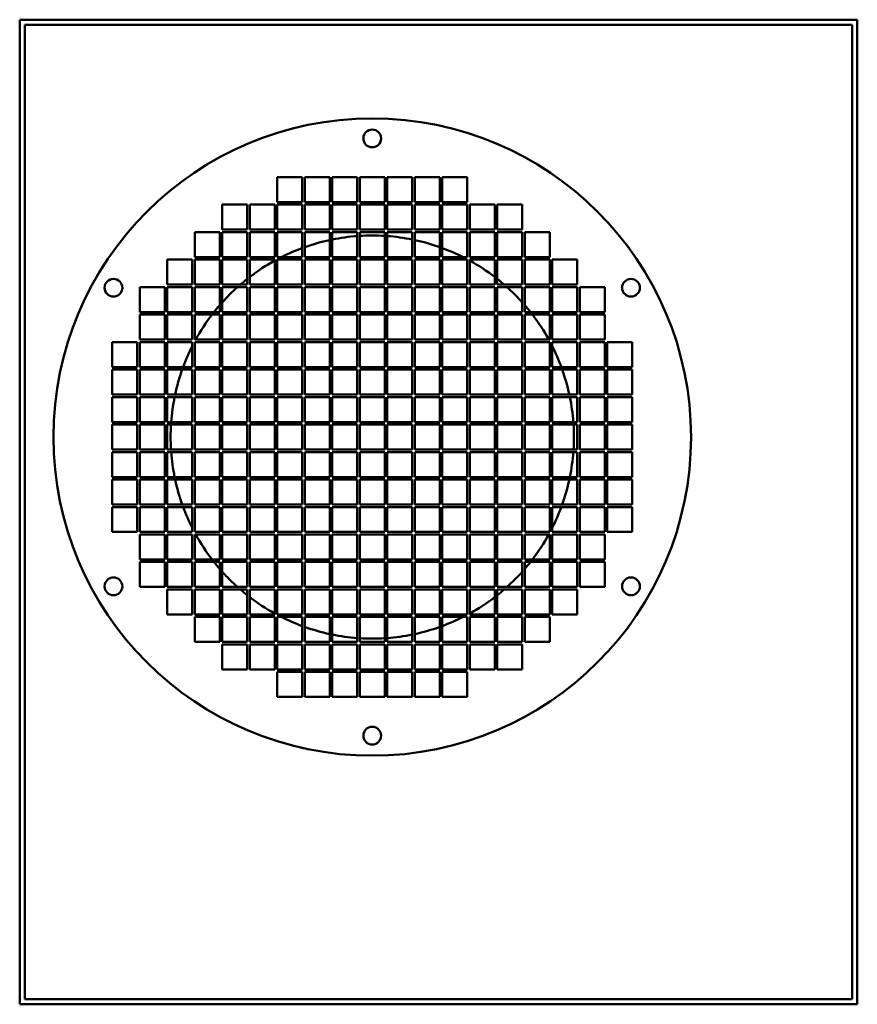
# Model space of a CAD drawing. Header units: millimetres. Extents: x 253 to 588, y 100 to 494.
import ezdxf

# ---------------------------------------------------------------- set-up
doc = ezdxf.new("R2010")
doc.units = ezdxf.units.MM
doc.header["$LTSCALE"] = 2
doc.layers.add('Widoczne (ISO)', color=7, linetype='Continuous', lineweight=50)

msp = doc.modelspace()

# ---------------------------------------------------------------- linework, layer by layer
at = {"layer": 'Widoczne (ISO)'}
for p, q in [((252.5, 494), (252.5, 100)), ((587.5, 494), (252.5, 494)), ((587.5, 100), (587.5, 494)), ((254.5, 492), (254.5, 102)), ((585.5, 492), (254.5, 492)), ((585.5, 102), (585.5, 492)), ((355.5, 421), (355.5, 431)), ((355.5, 431), (365.5, 431)), ((365.5, 431), (365.5, 421)), ((366.5, 421), (366.5, 431)), ((366.5, 431), (376.5, 431)), ((376.5, 431), (376.5, 421)), ((377.5, 421), (377.5, 431)), ((377.5, 431), (387.5, 431)), ((387.5, 431), (387.5, 421)), ((388.5, 421), (388.5, 431)), ((388.5, 431), (398.5, 431)), ((398.5, 431), (398.5, 421)), ((399.5, 421), (399.5, 431)), ((399.5, 431), (409.5, 431)), ((409.5, 431), (409.5, 421)), ((410.5, 421), (410.5, 431)), ((410.5, 431), (420.5, 431)), ((420.5, 431), (420.5, 421)), ((421.5, 421), (421.5, 431)), ((421.5, 431), (431.5, 431)), ((431.5, 431), (431.5, 421)), ((333.5, 410), (333.5, 420)), ((333.5, 420), (343.5, 420)), ((343.5, 420), (343.5, 410)), ((344.5, 410), (344.5, 420)), ((344.5, 420), (354.5, 420)), ((354.5, 420), (354.5, 410)), ((365.5, 421), (355.5, 421)), ((355.5, 410), (355.5, 420)), ((355.5, 420), (365.5, 420)), ((365.5, 420), (365.5, 410)), ((376.5, 421), (366.5, 421)), ((366.5, 410), (366.5, 420)), ((366.5, 420), (376.5, 420)), ((376.5, 420), (376.5, 410)), ((387.5, 421), (377.5, 421)), ((377.5, 410), (377.5, 420)), ((377.5, 420), (387.5, 420)), ((387.5, 420), (387.5, 410)), ((398.5, 421), (388.5, 421)), ((388.5, 410), (388.5, 420)), ((388.5, 420), (398.5, 420)), ((398.5, 420), (398.5, 410)), ((409.5, 421), (399.5, 421)), ((399.5, 410), (399.5, 420)), ((399.5, 420), (409.5, 420)), ((409.5, 420), (409.5, 410)), ((420.5, 421), (410.5, 421)), ((410.5, 410), (410.5, 420)), ((410.5, 420), (420.5, 420)), ((420.5, 420), (420.5, 410)), ((431.5, 421), (421.5, 421)), ((421.5, 410), (421.5, 420)), ((421.5, 420), (431.5, 420)), ((431.5, 420), (431.5, 410)), ((432.5, 410), (432.5, 420)), ((432.5, 420), (442.5, 420)), ((442.5, 420), (442.5, 410)), ((443.5, 410), (443.5, 420)), ((443.5, 420), (453.5, 420)), ((453.5, 420), (453.5, 410)), ((343.5, 410), (333.5, 410)), ((354.5, 410), (344.5, 410)), ((365.5, 410), (355.5, 410)), ((376.5, 410), (366.5, 410)), ((387.5, 410), (377.5, 410)), ((398.5, 410), (388.5, 410)), ((409.5, 410), (399.5, 410)), ((420.5, 410), (410.5, 410)), ((431.5, 410), (421.5, 410)), ((442.5, 410), (432.5, 410)), ((453.5, 410), (443.5, 410)), ((322.5, 399), (322.5, 409)), ((322.5, 409), (332.5, 409)), ((332.5, 409), (332.5, 399)), ((333.5, 399), (333.5, 409)), ((333.5, 409), (343.5, 409)), ((343.5, 409), (343.5, 399)), ((344.5, 399), (344.5, 409)), ((344.5, 409), (354.5, 409)), ((354.5, 409), (354.5, 399)), ((355.5, 399), (355.5, 409)), ((355.5, 409), (365.5, 409)), ((365.5, 409), (365.5, 399)), ((366.5, 399), (366.5, 409)), ((366.5, 409), (376.5, 409)), ((376.5, 409), (376.5, 399)), ((377.5, 399), (377.5, 409)), ((377.5, 409), (387.5, 409)), ((387.5, 409), (387.5, 399)), ((388.5, 399), (388.5, 409)), ((388.5, 409), (398.5, 409)), ((398.5, 409), (398.5, 399)), ((399.5, 399), (399.5, 409)), ((399.5, 409), (409.5, 409)), ((409.5, 409), (409.5, 399)), ((410.5, 399), (410.5, 409)), ((410.5, 409), (420.5, 409)), ((420.5, 409), (420.5, 399)), ((421.5, 399), (421.5, 409)), ((421.5, 409), (431.5, 409)), ((431.5, 409), (431.5, 399)), ((432.5, 399), (432.5, 409)), ((432.5, 409), (442.5, 409)), ((442.5, 409), (442.5, 399)), ((443.5, 399), (443.5, 409)), ((443.5, 409), (453.5, 409)), ((453.5, 409), (453.5, 399)), ((454.5, 399), (454.5, 409)), ((454.5, 409), (464.5, 409)), ((464.5, 409), (464.5, 399)), ((311.5, 388), (311.5, 398)), ((311.5, 398), (321.5, 398)), ((321.5, 398), (321.5, 388)), ((332.5, 399), (322.5, 399)), ((322.5, 388), (322.5, 398)), ((322.5, 398), (332.5, 398)), ((332.5, 398), (332.5, 388)), ((343.5, 399), (333.5, 399)), ((333.5, 388), (333.5, 398)), ((333.5, 398), (343.5, 398)), ((343.5, 398), (343.5, 388)), ((354.5, 399), (344.5, 399)), ((344.5, 388), (344.5, 398)), ((344.5, 398), (354.5, 398)), ((354.5, 398), (354.5, 388)), ((365.5, 399), (355.5, 399)), ((355.5, 388), (355.5, 398)), ((355.5, 398), (365.5, 398)), ((365.5, 398), (365.5, 388)), ((376.5, 399), (366.5, 399)), ((366.5, 388), (366.5, 398)), ((366.5, 398), (376.5, 398)), ((376.5, 398), (376.5, 388)), ((387.5, 399), (377.5, 399)), ((377.5, 388), (377.5, 398)), ((377.5, 398), (387.5, 398)), ((387.5, 398), (387.5, 388)), ((398.5, 399), (388.5, 399)), ((388.5, 388), (388.5, 398)), ((388.5, 398), (398.5, 398)), ((398.5, 398), (398.5, 388)), ((409.5, 399), (399.5, 399)), ((399.5, 388), (399.5, 398)), ((399.5, 398), (409.5, 398)), ((409.5, 398), (409.5, 388)), ((420.5, 399), (410.5, 399)), ((410.5, 388), (410.5, 398)), ((410.5, 398), (420.5, 398)), ((420.5, 398), (420.5, 388)), ((431.5, 399), (421.5, 399)), ((421.5, 388), (421.5, 398)), ((421.5, 398), (431.5, 398)), ((431.5, 398), (431.5, 388)), ((442.5, 399), (432.5, 399)), ((432.5, 388), (432.5, 398)), ((432.5, 398), (442.5, 398)), ((442.5, 398), (442.5, 388)), ((453.5, 399), (443.5, 399)), ((443.5, 388), (443.5, 398)), ((443.5, 398), (453.5, 398)), ((453.5, 398), (453.5, 388)), ((464.5, 399), (454.5, 399)), ((454.5, 388), (454.5, 398)), ((454.5, 398), (464.5, 398)), ((464.5, 398), (464.5, 388)), ((465.5, 388), (465.5, 398)), ((465.5, 398), (475.5, 398)), ((475.5, 398), (475.5, 388)), ((300.5, 377), (300.5, 387)), ((300.5, 387), (310.5, 387)), ((310.5, 387), (310.5, 377)), ((321.5, 388), (311.5, 388)), ((311.5, 377), (311.5, 387)), ((311.5, 387), (321.5, 387)), ((321.5, 387), (321.5, 377)), ((332.5, 388), (322.5, 388)), ((322.5, 377), (322.5, 387)), ((322.5, 387), (332.5, 387)), ((332.5, 387), (332.5, 377)), ((343.5, 388), (333.5, 388)), ((333.5, 377), (333.5, 387)), ((333.5, 387), (343.5, 387)), ((343.5, 387), (343.5, 377)), ((354.5, 388), (344.5, 388)), ((344.5, 377), (344.5, 387)), ((344.5, 387), (354.5, 387)), ((354.5, 387), (354.5, 377)), ((365.5, 388), (355.5, 388)), ((355.5, 377), (355.5, 387)), ((355.5, 387), (365.5, 387)), ((365.5, 387), (365.5, 377)), ((376.5, 388), (366.5, 388)), ((366.5, 377), (366.5, 387)), ((366.5, 387), (376.5, 387)), ((376.5, 387), (376.5, 377)), ((387.5, 388), (377.5, 388)), ((377.5, 377), (377.5, 387)), ((377.5, 387), (387.5, 387)), ((387.5, 387), (387.5, 377)), ((398.5, 388), (388.5, 388)), ((388.5, 377), (388.5, 387)), ((388.5, 387), (398.5, 387)), ((398.5, 387), (398.5, 377)), ((409.5, 388), (399.5, 388)), ((399.5, 377), (399.5, 387)), ((399.5, 387), (409.5, 387)), ((409.5, 387), (409.5, 377)), ((420.5, 388), (410.5, 388)), ((410.5, 377), (410.5, 387)), ((410.5, 387), (420.5, 387)), ((420.5, 387), (420.5, 377)), ((431.5, 388), (421.5, 388)), ((421.5, 377), (421.5, 387)), ((421.5, 387), (431.5, 387)), ((431.5, 387), (431.5, 377)), ((442.5, 388), (432.5, 388)), ((432.5, 377), (432.5, 387)), ((432.5, 387), (442.5, 387)), ((442.5, 387), (442.5, 377)), ((453.5, 388), (443.5, 388)), ((443.5, 377), (443.5, 387)), ((443.5, 387), (453.5, 387)), ((453.5, 387), (453.5, 377)), ((464.5, 388), (454.5, 388)), ((454.5, 377), (454.5, 387)), ((454.5, 387), (464.5, 387)), ((464.5, 387), (464.5, 377)), ((475.5, 388), (465.5, 388)), ((465.5, 377), (465.5, 387)), ((465.5, 387), (475.5, 387)), ((475.5, 387), (475.5, 377)), ((476.5, 377), (476.5, 387)), ((476.5, 387), (486.5, 387)), ((486.5, 387), (486.5, 377)), ((310.5, 377), (300.5, 377)), ((300.5, 366), (300.5, 376)), ((300.5, 376), (310.5, 376)), ((310.5, 376), (310.5, 366)), ((321.5, 377), (311.5, 377)), ((311.5, 366), (311.5, 376)), ((311.5, 376), (321.5, 376)), ((321.5, 376), (321.5, 366)), ((332.5, 377), (322.5, 377)), ((322.5, 366), (322.5, 376)), ((322.5, 376), (332.5, 376)), ((332.5, 376), (332.5, 366)), ((343.5, 377), (333.5, 377)), ((333.5, 366), (333.5, 376)), ((333.5, 376), (343.5, 376)), ((343.5, 376), (343.5, 366)), ((354.5, 377), (344.5, 377)), ((344.5, 366), (344.5, 376)), ((344.5, 376), (354.5, 376)), ((354.5, 376), (354.5, 366)), ((365.5, 377), (355.5, 377)), ((355.5, 366), (355.5, 376)), ((355.5, 376), (365.5, 376)), ((365.5, 376), (365.5, 366)), ((376.5, 377), (366.5, 377)), ((366.5, 366), (366.5, 376)), ((366.5, 376), (376.5, 376)), ((376.5, 376), (376.5, 366)), ((387.5, 377), (377.5, 377)), ((377.5, 366), (377.5, 376)), ((377.5, 376), (387.5, 376)), ((387.5, 376), (387.5, 366)), ((398.5, 377), (388.5, 377)), ((388.5, 366), (388.5, 376)), ((388.5, 376), (398.5, 376)), ((398.5, 376), (398.5, 366)), ((409.5, 377), (399.5, 377)), ((399.5, 366), (399.5, 376)), ((399.5, 376), (409.5, 376)), ((409.5, 376), (409.5, 366)), ((420.5, 377), (410.5, 377)), ((410.5, 366), (410.5, 376)), ((410.5, 376), (420.5, 376)), ((420.5, 376), (420.5, 366)), ((431.5, 377), (421.5, 377)), ((421.5, 366), (421.5, 376)), ((421.5, 376), (431.5, 376)), ((431.5, 376), (431.5, 366)), ((442.5, 377), (432.5, 377)), ((432.5, 366), (432.5, 376)), ((432.5, 376), (442.5, 376)), ((442.5, 376), (442.5, 366)), ((453.5, 377), (443.5, 377)), ((443.5, 366), (443.5, 376)), ((443.5, 376), (453.5, 376)), ((453.5, 376), (453.5, 366)), ((464.5, 377), (454.5, 377)), ((454.5, 366), (454.5, 376)), ((454.5, 376), (464.5, 376)), ((464.5, 376), (464.5, 366)), ((475.5, 377), (465.5, 377)), ((465.5, 366), (465.5, 376)), ((465.5, 376), (475.5, 376)), ((475.5, 376), (475.5, 366)), ((486.5, 377), (476.5, 377)), ((476.5, 366), (476.5, 376)), ((476.5, 376), (486.5, 376)), ((486.5, 376), (486.5, 366)), ((289.5, 355), (289.5, 365)), ((289.5, 365), (299.5, 365)), ((299.5, 365), (299.5, 355)), ((310.5, 366), (300.5, 366)), ((300.5, 355), (300.5, 365)), ((300.5, 365), (310.5, 365)), ((310.5, 365), (310.5, 355)), ((321.5, 366), (311.5, 366)), ((311.5, 355), (311.5, 365)), ((311.5, 365), (321.5, 365)), ((321.5, 365), (321.5, 355)), ((332.5, 366), (322.5, 366)), ((322.5, 355), (322.5, 365)), ((322.5, 365), (332.5, 365)), ((332.5, 365), (332.5, 355)), ((343.5, 366), (333.5, 366)), ((333.5, 355), (333.5, 365)), ((333.5, 365), (343.5, 365)), ((343.5, 365), (343.5, 355)), ((354.5, 366), (344.5, 366)), ((344.5, 355), (344.5, 365)), ((344.5, 365), (354.5, 365)), ((354.5, 365), (354.5, 355)), ((365.5, 366), (355.5, 366)), ((355.5, 355), (355.5, 365)), ((355.5, 365), (365.5, 365)), ((365.5, 365), (365.5, 355)), ((376.5, 366), (366.5, 366)), ((366.5, 355), (366.5, 365)), ((366.5, 365), (376.5, 365)), ((376.5, 365), (376.5, 355)), ((387.5, 366), (377.5, 366)), ((377.5, 355), (377.5, 365)), ((377.5, 365), (387.5, 365)), ((387.5, 365), (387.5, 355)), ((398.5, 366), (388.5, 366)), ((388.5, 355), (388.5, 365)), ((388.5, 365), (398.5, 365)), ((398.5, 365), (398.5, 355)), ((409.5, 366), (399.5, 366)), ((399.5, 355), (399.5, 365)), ((399.5, 365), (409.5, 365)), ((409.5, 365), (409.5, 355)), ((420.5, 366), (410.5, 366)), ((410.5, 355), (410.5, 365)), ((410.5, 365), (420.5, 365)), ((420.5, 365), (420.5, 355)), ((431.5, 366), (421.5, 366)), ((421.5, 355), (421.5, 365)), ((421.5, 365), (431.5, 365)), ((431.5, 365), (431.5, 355)), ((442.5, 366), (432.5, 366)), ((432.5, 355), (432.5, 365)), ((432.5, 365), (442.5, 365)), ((442.5, 365), (442.5, 355)), ((453.5, 366), (443.5, 366)), ((443.5, 355), (443.5, 365)), ((443.5, 365), (453.5, 365)), ((453.5, 365), (453.5, 355)), ((464.5, 366), (454.5, 366)), ((454.5, 355), (454.5, 365)), ((454.5, 365), (464.5, 365)), ((464.5, 365), (464.5, 355)), ((475.5, 366), (465.5, 366)), ((465.5, 355), (465.5, 365)), ((465.5, 365), (475.5, 365)), ((475.5, 365), (475.5, 355)), ((486.5, 366), (476.5, 366)), ((476.5, 355), (476.5, 365)), ((476.5, 365), (486.5, 365)), ((486.5, 365), (486.5, 355)), ((487.5, 355), (487.5, 365)), ((487.5, 365), (497.5, 365)), ((497.5, 365), (497.5, 355)), ((299.5, 355), (289.5, 355)), ((310.5, 355), (300.5, 355)), ((321.5, 355), (311.5, 355)), ((332.5, 355), (322.5, 355)), ((343.5, 355), (333.5, 355)), ((354.5, 355), (344.5, 355)), ((365.5, 355), (355.5, 355)), ((376.5, 355), (366.5, 355)), ((387.5, 355), (377.5, 355)), ((398.5, 355), (388.5, 355)), ((409.5, 355), (399.5, 355)), ((420.5, 355), (410.5, 355)), ((431.5, 355), (421.5, 355)), ((442.5, 355), (432.5, 355)), ((453.5, 355), (443.5, 355)), ((464.5, 355), (454.5, 355)), ((475.5, 355), (465.5, 355)), ((486.5, 355), (476.5, 355)), ((497.5, 355), (487.5, 355)), ((289.5, 344), (289.5, 354)), ((289.5, 354), (299.5, 354)), ((299.5, 354), (299.5, 344)), ((300.5, 344), (300.5, 354)), ((300.5, 354), (310.5, 354)), ((310.5, 354), (310.5, 344)), ((311.5, 344), (311.5, 354)), ((311.5, 354), (321.5, 354)), ((321.5, 354), (321.5, 344)), ((322.5, 344), (322.5, 354)), ((322.5, 354), (332.5, 354)), ((332.5, 354), (332.5, 344)), ((333.5, 344), (333.5, 354)), ((333.5, 354), (343.5, 354)), ((343.5, 354), (343.5, 344)), ((344.5, 344), (344.5, 354)), ((344.5, 354), (354.5, 354)), ((354.5, 354), (354.5, 344)), ((355.5, 344), (355.5, 354)), ((355.5, 354), (365.5, 354)), ((365.5, 354), (365.5, 344)), ((366.5, 344), (366.5, 354)), ((366.5, 354), (376.5, 354)), ((376.5, 354), (376.5, 344)), ((377.5, 344), (377.5, 354)), ((377.5, 354), (387.5, 354)), ((387.5, 354), (387.5, 344)), ((388.5, 344), (388.5, 354)), ((388.5, 354), (398.5, 354)), ((398.5, 354), (398.5, 344)), ((399.5, 344), (399.5, 354)), ((399.5, 354), (409.5, 354)), ((409.5, 354), (409.5, 344)), ((410.5, 344), (410.5, 354)), ((410.5, 354), (420.5, 354)), ((420.5, 354), (420.5, 344)), ((421.5, 344), (421.5, 354)), ((421.5, 354), (431.5, 354)), ((431.5, 354), (431.5, 344)), ((432.5, 344), (432.5, 354)), ((432.5, 354), (442.5, 354)), ((442.5, 354), (442.5, 344)), ((443.5, 344), (443.5, 354)), ((443.5, 354), (453.5, 354)), ((453.5, 354), (453.5, 344)), ((454.5, 344), (454.5, 354)), ((454.5, 354), (464.5, 354)), ((464.5, 354), (464.5, 344)), ((465.5, 344), (465.5, 354)), ((465.5, 354), (475.5, 354)), ((475.5, 354), (475.5, 344)), ((476.5, 344), (476.5, 354)), ((476.5, 354), (486.5, 354)), ((486.5, 354), (486.5, 344)), ((487.5, 344), (487.5, 354)), ((487.5, 354), (497.5, 354)), ((497.5, 354), (497.5, 344)), ((299.5, 344), (289.5, 344)), ((289.5, 333), (289.5, 343)), ((289.5, 343), (299.5, 343)), ((299.5, 343), (299.5, 333)), ((310.5, 344), (300.5, 344)), ((300.5, 333), (300.5, 343)), ((300.5, 343), (310.5, 343)), ((310.5, 343), (310.5, 333)), ((321.5, 344), (311.5, 344)), ((311.5, 333), (311.5, 343)), ((311.5, 343), (321.5, 343)), ((321.5, 343), (321.5, 333)), ((332.5, 344), (322.5, 344)), ((322.5, 333), (322.5, 343)), ((322.5, 343), (332.5, 343)), ((332.5, 343), (332.5, 333)), ((343.5, 344), (333.5, 344)), ((333.5, 333), (333.5, 343)), ((333.5, 343), (343.5, 343)), ((343.5, 343), (343.5, 333)), ((354.5, 344), (344.5, 344)), ((344.5, 333), (344.5, 343)), ((344.5, 343), (354.5, 343)), ((354.5, 343), (354.5, 333)), ((365.5, 344), (355.5, 344)), ((355.5, 333), (355.5, 343)), ((355.5, 343), (365.5, 343)), ((365.5, 343), (365.5, 333)), ((376.5, 344), (366.5, 344)), ((366.5, 333), (366.5, 343)), ((366.5, 343), (376.5, 343)), ((376.5, 343), (376.5, 333)), ((387.5, 344), (377.5, 344)), ((377.5, 333), (377.5, 343)), ((377.5, 343), (387.5, 343)), ((387.5, 343), (387.5, 333)), ((398.5, 344), (388.5, 344)), ((388.5, 333), (388.5, 343)), ((388.5, 343), (398.5, 343)), ((398.5, 343), (398.5, 333)), ((409.5, 344), (399.5, 344)), ((399.5, 333), (399.5, 343)), ((399.5, 343), (409.5, 343)), ((409.5, 343), (409.5, 333)), ((420.5, 344), (410.5, 344)), ((410.5, 333), (410.5, 343)), ((410.5, 343), (420.5, 343)), ((420.5, 343), (420.5, 333)), ((431.5, 344), (421.5, 344)), ((421.5, 333), (421.5, 343)), ((421.5, 343), (431.5, 343)), ((431.5, 343), (431.5, 333)), ((442.5, 344), (432.5, 344)), ((432.5, 333), (432.5, 343)), ((432.5, 343), (442.5, 343)), ((442.5, 343), (442.5, 333)), ((453.5, 344), (443.5, 344)), ((443.5, 333), (443.5, 343)), ((443.5, 343), (453.5, 343)), ((453.5, 343), (453.5, 333)), ((464.5, 344), (454.5, 344)), ((454.5, 333), (454.5, 343)), ((454.5, 343), (464.5, 343)), ((464.5, 343), (464.5, 333)), ((475.5, 344), (465.5, 344)), ((465.5, 333), (465.5, 343)), ((465.5, 343), (475.5, 343)), ((475.5, 343), (475.5, 333)), ((486.5, 344), (476.5, 344)), ((476.5, 333), (476.5, 343)), ((476.5, 343), (486.5, 343)), ((486.5, 343), (486.5, 333)), ((497.5, 344), (487.5, 344)), ((487.5, 333), (487.5, 343)), ((487.5, 343), (497.5, 343)), ((497.5, 343), (497.5, 333)), ((299.5, 333), (289.5, 333)), ((289.5, 322), (289.5, 332)), ((289.5, 332), (299.5, 332)), ((299.5, 332), (299.5, 322)), ((310.5, 333), (300.5, 333)), ((300.5, 322), (300.5, 332)), ((300.5, 332), (310.5, 332)), ((310.5, 332), (310.5, 322)), ((321.5, 333), (311.5, 333)), ((311.5, 322), (311.5, 332)), ((311.5, 332), (321.5, 332)), ((321.5, 332), (321.5, 322)), ((332.5, 333), (322.5, 333)), ((322.5, 322), (322.5, 332)), ((322.5, 332), (332.5, 332)), ((332.5, 332), (332.5, 322)), ((343.5, 333), (333.5, 333)), ((333.5, 322), (333.5, 332)), ((333.5, 332), (343.5, 332)), ((343.5, 332), (343.5, 322)), ((354.5, 333), (344.5, 333)), ((344.5, 322), (344.5, 332)), ((344.5, 332), (354.5, 332)), ((354.5, 332), (354.5, 322)), ((365.5, 333), (355.5, 333)), ((355.5, 322), (355.5, 332)), ((355.5, 332), (365.5, 332)), ((365.5, 332), (365.5, 322)), ((376.5, 333), (366.5, 333)), ((366.5, 322), (366.5, 332)), ((366.5, 332), (376.5, 332)), ((376.5, 332), (376.5, 322)), ((387.5, 333), (377.5, 333)), ((377.5, 322), (377.5, 332)), ((377.5, 332), (387.5, 332)), ((387.5, 332), (387.5, 322)), ((398.5, 333), (388.5, 333)), ((388.5, 322), (388.5, 332)), ((388.5, 332), (398.5, 332)), ((398.5, 332), (398.5, 322)), ((409.5, 333), (399.5, 333)), ((399.5, 322), (399.5, 332)), ((399.5, 332), (409.5, 332)), ((409.5, 332), (409.5, 322)), ((420.5, 333), (410.5, 333)), ((410.5, 322), (410.5, 332)), ((410.5, 332), (420.5, 332)), ((420.5, 332), (420.5, 322)), ((431.5, 333), (421.5, 333)), ((421.5, 322), (421.5, 332)), ((421.5, 332), (431.5, 332)), ((431.5, 332), (431.5, 322)), ((442.5, 333), (432.5, 333)), ((432.5, 322), (432.5, 332)), ((432.5, 332), (442.5, 332)), ((442.5, 332), (442.5, 322)), ((453.5, 333), (443.5, 333)), ((443.5, 322), (443.5, 332)), ((443.5, 332), (453.5, 332)), ((453.5, 332), (453.5, 322)), ((464.5, 333), (454.5, 333)), ((454.5, 322), (454.5, 332)), ((454.5, 332), (464.5, 332)), ((464.5, 332), (464.5, 322)), ((475.5, 333), (465.5, 333)), ((465.5, 322), (465.5, 332)), ((465.5, 332), (475.5, 332)), ((475.5, 332), (475.5, 322)), ((486.5, 333), (476.5, 333)), ((476.5, 322), (476.5, 332)), ((476.5, 332), (486.5, 332)), ((486.5, 332), (486.5, 322)), ((497.5, 333), (487.5, 333)), ((487.5, 322), (487.5, 332)), ((487.5, 332), (497.5, 332)), ((497.5, 332), (497.5, 322)), ((299.5, 322), (289.5, 322)), ((289.5, 321), (299.5, 321)), ((289.5, 311), (289.5, 321)), ((299.5, 321), (299.5, 311)), ((310.5, 322), (300.5, 322)), ((300.5, 311), (300.5, 321)), ((300.5, 321), (310.5, 321)), ((310.5, 321), (310.5, 311)), ((321.5, 322), (311.5, 322)), ((311.5, 321), (321.5, 321)), ((311.5, 311), (311.5, 321)), ((321.5, 321), (321.5, 311)), ((332.5, 322), (322.5, 322)), ((322.5, 311), (322.5, 321)), ((322.5, 321), (332.5, 321)), ((332.5, 321), (332.5, 311)), ((343.5, 322), (333.5, 322)), ((333.5, 311), (333.5, 321)), ((333.5, 321), (343.5, 321)), ((343.5, 321), (343.5, 311)), ((354.5, 322), (344.5, 322)), ((344.5, 321), (354.5, 321)), ((344.5, 311), (344.5, 321)), ((354.5, 321), (354.5, 311)), ((365.5, 322), (355.5, 322)), ((355.5, 311), (355.5, 321)), ((355.5, 321), (365.5, 321)), ((365.5, 321), (365.5, 311)), ((376.5, 322), (366.5, 322)), ((366.5, 321), (376.5, 321)), ((366.5, 311), (366.5, 321)), ((376.5, 321), (376.5, 311)), ((387.5, 322), (377.5, 322)), ((377.5, 311), (377.5, 321)), ((377.5, 321), (387.5, 321)), ((387.5, 321), (387.5, 311)), ((398.5, 322), (388.5, 322)), ((388.5, 311), (388.5, 321)), ((388.5, 321), (398.5, 321)), ((398.5, 321), (398.5, 311)), ((409.5, 322), (399.5, 322)), ((399.5, 321), (409.5, 321)), ((399.5, 311), (399.5, 321)), ((409.5, 321), (409.5, 311)), ((420.5, 322), (410.5, 322)), ((410.5, 311), (410.5, 321)), ((410.5, 321), (420.5, 321)), ((420.5, 321), (420.5, 311)), ((431.5, 322), (421.5, 322)), ((421.5, 321), (431.5, 321)), ((421.5, 311), (421.5, 321)), ((431.5, 321), (431.5, 311)), ((442.5, 322), (432.5, 322)), ((432.5, 311), (432.5, 321)), ((432.5, 321), (442.5, 321)), ((442.5, 321), (442.5, 311)), ((453.5, 322), (443.5, 322)), ((443.5, 311), (443.5, 321)), ((443.5, 321), (453.5, 321)), ((453.5, 321), (453.5, 311)), ((464.5, 322), (454.5, 322)), ((454.5, 321), (464.5, 321)), ((454.5, 311), (454.5, 321)), ((464.5, 321), (464.5, 311)), ((475.5, 322), (465.5, 322)), ((465.5, 311), (465.5, 321)), ((465.5, 321), (475.5, 321)), ((475.5, 321), (475.5, 311)), ((486.5, 322), (476.5, 322)), ((476.5, 321), (486.5, 321)), ((476.5, 311), (476.5, 321)), ((486.5, 321), (486.5, 311)), ((497.5, 322), (487.5, 322)), ((487.5, 321), (497.5, 321)), ((487.5, 311), (487.5, 321)), ((497.5, 321), (497.5, 311)), ((299.5, 311), (289.5, 311)), ((289.5, 310), (299.5, 310)), ((289.5, 300), (289.5, 310)), ((299.5, 310), (299.5, 300)), ((310.5, 311), (300.5, 311)), ((300.5, 300), (300.5, 310)), ((300.5, 310), (310.5, 310)), ((310.5, 310), (310.5, 300)), ((321.5, 311), (311.5, 311)), ((311.5, 310), (321.5, 310)), ((311.5, 300), (311.5, 310)), ((321.5, 310), (321.5, 300)), ((332.5, 311), (322.5, 311)), ((322.5, 300), (322.5, 310)), ((322.5, 310), (332.5, 310)), ((332.5, 310), (332.5, 300)), ((343.5, 311), (333.5, 311)), ((333.5, 300), (333.5, 310)), ((333.5, 310), (343.5, 310)), ((343.5, 310), (343.5, 300)), ((354.5, 311), (344.5, 311)), ((344.5, 310), (354.5, 310)), ((344.5, 300), (344.5, 310)), ((354.5, 310), (354.5, 300)), ((365.5, 311), (355.5, 311)), ((355.5, 300), (355.5, 310)), ((355.5, 310), (365.5, 310)), ((365.5, 310), (365.5, 300)), ((376.5, 311), (366.5, 311)), ((366.5, 310), (376.5, 310)), ((366.5, 300), (366.5, 310)), ((376.5, 310), (376.5, 300)), ((387.5, 311), (377.5, 311)), ((377.5, 300), (377.5, 310)), ((377.5, 310), (387.5, 310)), ((387.5, 310), (387.5, 300)), ((398.5, 311), (388.5, 311)), ((388.5, 300), (388.5, 310)), ((388.5, 310), (398.5, 310)), ((398.5, 310), (398.5, 300)), ((409.5, 311), (399.5, 311)), ((399.5, 310), (409.5, 310)), ((399.5, 300), (399.5, 310)), ((409.5, 310), (409.5, 300)), ((420.5, 311), (410.5, 311)), ((410.5, 300), (410.5, 310)), ((410.5, 310), (420.5, 310)), ((420.5, 310), (420.5, 300)), ((431.5, 311), (421.5, 311)), ((421.5, 310), (431.5, 310)), ((421.5, 300), (421.5, 310)), ((431.5, 310), (431.5, 300)), ((442.5, 311), (432.5, 311)), ((432.5, 300), (432.5, 310)), ((432.5, 310), (442.5, 310)), ((442.5, 310), (442.5, 300)), ((453.5, 311), (443.5, 311)), ((443.5, 300), (443.5, 310)), ((443.5, 310), (453.5, 310)), ((453.5, 310), (453.5, 300)), ((464.5, 311), (454.5, 311)), ((454.5, 310), (464.5, 310)), ((454.5, 300), (454.5, 310)), ((464.5, 310), (464.5, 300)), ((475.5, 311), (465.5, 311)), ((465.5, 300), (465.5, 310)), ((465.5, 310), (475.5, 310)), ((475.5, 310), (475.5, 300)), ((486.5, 311), (476.5, 311)), ((476.5, 310), (486.5, 310)), ((476.5, 300), (476.5, 310)), ((486.5, 310), (486.5, 300)), ((497.5, 311), (487.5, 311)), ((487.5, 300), (487.5, 310)), ((487.5, 310), (497.5, 310)), ((497.5, 310), (497.5, 300)), ((299.5, 300), (289.5, 300)), ((310.5, 300), (300.5, 300)), ((321.5, 300), (311.5, 300)), ((332.5, 300), (322.5, 300)), ((343.5, 300), (333.5, 300)), ((354.5, 300), (344.5, 300)), ((365.5, 300), (355.5, 300)), ((376.5, 300), (366.5, 300)), ((387.5, 300), (377.5, 300)), ((398.5, 300), (388.5, 300)), ((409.5, 300), (399.5, 300)), ((420.5, 300), (410.5, 300)), ((431.5, 300), (421.5, 300)), ((442.5, 300), (432.5, 300)), ((453.5, 300), (443.5, 300)), ((464.5, 300), (454.5, 300)), ((475.5, 300), (465.5, 300)), ((486.5, 300), (476.5, 300)), ((497.5, 300), (487.5, 300)), ((289.5, 299), (299.5, 299)), ((289.5, 289), (289.5, 299)), ((299.5, 299), (299.5, 289)), ((300.5, 289), (300.5, 299)), ((300.5, 299), (310.5, 299)), ((310.5, 299), (310.5, 289)), ((311.5, 299), (321.5, 299)), ((311.5, 289), (311.5, 299)), ((321.5, 299), (321.5, 289)), ((322.5, 289), (322.5, 299)), ((322.5, 299), (332.5, 299)), ((332.5, 299), (332.5, 289)), ((333.5, 289), (333.5, 299)), ((333.5, 299), (343.5, 299)), ((343.5, 299), (343.5, 289)), ((344.5, 299), (354.5, 299)), ((344.5, 289), (344.5, 299)), ((354.5, 299), (354.5, 289)), ((355.5, 289), (355.5, 299)), ((355.5, 299), (365.5, 299)), ((365.5, 299), (365.5, 289)), ((366.5, 299), (376.5, 299)), ((366.5, 289), (366.5, 299)), ((376.5, 299), (376.5, 289)), ((377.5, 289), (377.5, 299)), ((377.5, 299), (387.5, 299)), ((387.5, 299), (387.5, 289)), ((388.5, 289), (388.5, 299)), ((388.5, 299), (398.5, 299)), ((398.5, 299), (398.5, 289)), ((399.5, 299), (409.5, 299)), ((399.5, 289), (399.5, 299)), ((409.5, 299), (409.5, 289)), ((410.5, 289), (410.5, 299)), ((410.5, 299), (420.5, 299)), ((420.5, 299), (420.5, 289)), ((421.5, 299), (431.5, 299)), ((421.5, 289), (421.5, 299)), ((431.5, 299), (431.5, 289)), ((432.5, 289), (432.5, 299)), ((432.5, 299), (442.5, 299)), ((442.5, 299), (442.5, 289)), ((443.5, 289), (443.5, 299)), ((443.5, 299), (453.5, 299)), ((453.5, 299), (453.5, 289)), ((454.5, 299), (464.5, 299)), ((454.5, 289), (454.5, 299)), ((464.5, 299), (464.5, 289)), ((465.5, 289), (465.5, 299)), ((465.5, 299), (475.5, 299)), ((475.5, 299), (475.5, 289)), ((476.5, 299), (486.5, 299)), ((476.5, 289), (476.5, 299)), ((486.5, 299), (486.5, 289)), ((487.5, 299), (497.5, 299)), ((487.5, 289), (487.5, 299)), ((497.5, 299), (497.5, 289)), ((299.5, 289), (289.5, 289)), ((310.5, 289), (300.5, 289)), ((300.5, 278), (300.5, 288)), ((300.5, 288), (310.5, 288)), ((310.5, 288), (310.5, 278)), ((321.5, 289), (311.5, 289)), ((311.5, 288), (321.5, 288)), ((311.5, 278), (311.5, 288)), ((321.5, 288), (321.5, 278)), ((332.5, 289), (322.5, 289)), ((322.5, 278), (322.5, 288)), ((322.5, 288), (332.5, 288)), ((332.5, 288), (332.5, 278)), ((343.5, 289), (333.5, 289)), ((333.5, 278), (333.5, 288)), ((333.5, 288), (343.5, 288)), ((343.5, 288), (343.5, 278)), ((354.5, 289), (344.5, 289)), ((344.5, 288), (354.5, 288)), ((344.5, 278), (344.5, 288)), ((354.5, 288), (354.5, 278)), ((365.5, 289), (355.5, 289)), ((355.5, 278), (355.5, 288)), ((355.5, 288), (365.5, 288)), ((365.5, 288), (365.5, 278)), ((376.5, 289), (366.5, 289)), ((366.5, 288), (376.5, 288)), ((366.5, 278), (366.5, 288)), ((376.5, 288), (376.5, 278)), ((387.5, 289), (377.5, 289)), ((377.5, 278), (377.5, 288)), ((377.5, 288), (387.5, 288)), ((387.5, 288), (387.5, 278)), ((398.5, 289), (388.5, 289)), ((388.5, 278), (388.5, 288)), ((388.5, 288), (398.5, 288)), ((398.5, 288), (398.5, 278)), ((409.5, 289), (399.5, 289)), ((399.5, 288), (409.5, 288)), ((399.5, 278), (399.5, 288)), ((409.5, 288), (409.5, 278)), ((420.5, 289), (410.5, 289)), ((410.5, 278), (410.5, 288)), ((410.5, 288), (420.5, 288)), ((420.5, 288), (420.5, 278)), ((431.5, 289), (421.5, 289)), ((421.5, 288), (431.5, 288)), ((421.5, 278), (421.5, 288)), ((431.5, 288), (431.5, 278)), ((442.5, 289), (432.5, 289)), ((432.5, 278), (432.5, 288)), ((432.5, 288), (442.5, 288)), ((442.5, 288), (442.5, 278)), ((453.5, 289), (443.5, 289)), ((443.5, 278), (443.5, 288)), ((443.5, 288), (453.5, 288)), ((453.5, 288), (453.5, 278)), ((464.5, 289), (454.5, 289)), ((454.5, 288), (464.5, 288)), ((454.5, 278), (454.5, 288)), ((464.5, 288), (464.5, 278)), ((475.5, 289), (465.5, 289)), ((465.5, 278), (465.5, 288)), ((465.5, 288), (475.5, 288)), ((475.5, 288), (475.5, 278)), ((486.5, 289), (476.5, 289)), ((476.5, 288), (486.5, 288)), ((476.5, 278), (476.5, 288)), ((486.5, 288), (486.5, 278)), ((497.5, 289), (487.5, 289)), ((310.5, 278), (300.5, 278)), ((300.5, 267), (300.5, 277)), ((300.5, 277), (310.5, 277)), ((310.5, 277), (310.5, 267)), ((321.5, 278), (311.5, 278)), ((311.5, 277), (321.5, 277)), ((311.5, 267), (311.5, 277)), ((321.5, 277), (321.5, 267)), ((332.5, 278), (322.5, 278)), ((322.5, 267), (322.5, 277)), ((322.5, 277), (332.5, 277)), ((332.5, 277), (332.5, 267)), ((343.5, 278), (333.5, 278)), ((333.5, 267), (333.5, 277)), ((333.5, 277), (343.5, 277)), ((343.5, 277), (343.5, 267)), ((354.5, 278), (344.5, 278)), ((344.5, 277), (354.5, 277)), ((344.5, 267), (344.5, 277)), ((354.5, 277), (354.5, 267)), ((365.5, 278), (355.5, 278)), ((355.5, 267), (355.5, 277)), ((355.5, 277), (365.5, 277)), ((365.5, 277), (365.5, 267)), ((376.5, 278), (366.5, 278)), ((366.5, 277), (376.5, 277)), ((366.5, 267), (366.5, 277)), ((376.5, 277), (376.5, 267)), ((387.5, 278), (377.5, 278)), ((377.5, 267), (377.5, 277)), ((377.5, 277), (387.5, 277)), ((387.5, 277), (387.5, 267)), ((398.5, 278), (388.5, 278)), ((388.5, 267), (388.5, 277)), ((388.5, 277), (398.5, 277)), ((398.5, 277), (398.5, 267)), ((409.5, 278), (399.5, 278)), ((399.5, 277), (409.5, 277)), ((399.5, 267), (399.5, 277)), ((409.5, 277), (409.5, 267)), ((420.5, 278), (410.5, 278)), ((410.5, 267), (410.5, 277)), ((410.5, 277), (420.5, 277)), ((420.5, 277), (420.5, 267)), ((431.5, 278), (421.5, 278)), ((421.5, 277), (431.5, 277)), ((421.5, 267), (421.5, 277)), ((431.5, 277), (431.5, 267)), ((442.5, 278), (432.5, 278)), ((432.5, 267), (432.5, 277)), ((432.5, 277), (442.5, 277)), ((442.5, 277), (442.5, 267)), ((453.5, 278), (443.5, 278)), ((443.5, 267), (443.5, 277)), ((443.5, 277), (453.5, 277)), ((453.5, 277), (453.5, 267)), ((464.5, 278), (454.5, 278)), ((454.5, 277), (464.5, 277)), ((454.5, 267), (454.5, 277)), ((464.5, 277), (464.5, 267)), ((475.5, 278), (465.5, 278)), ((465.5, 267), (465.5, 277)), ((465.5, 277), (475.5, 277)), ((475.5, 277), (475.5, 267)), ((486.5, 278), (476.5, 278)), ((476.5, 277), (486.5, 277)), ((476.5, 267), (476.5, 277)), ((486.5, 277), (486.5, 267)), ((310.5, 267), (300.5, 267)), ((321.5, 267), (311.5, 267)), ((311.5, 256), (311.5, 266)), ((311.5, 266), (321.5, 266)), ((321.5, 266), (321.5, 256)), ((332.5, 267), (322.5, 267)), ((322.5, 256), (322.5, 266)), ((322.5, 266), (332.5, 266)), ((332.5, 266), (332.5, 256)), ((343.5, 267), (333.5, 267)), ((333.5, 256), (333.5, 266)), ((333.5, 266), (343.5, 266)), ((343.5, 266), (343.5, 256)), ((354.5, 267), (344.5, 267)), ((344.5, 256), (344.5, 266)), ((344.5, 266), (354.5, 266)), ((354.5, 266), (354.5, 256)), ((365.5, 267), (355.5, 267)), ((355.5, 256), (355.5, 266)), ((355.5, 266), (365.5, 266)), ((365.5, 266), (365.5, 256)), ((376.5, 267), (366.5, 267)), ((366.5, 256), (366.5, 266)), ((366.5, 266), (376.5, 266)), ((376.5, 266), (376.5, 256)), ((387.5, 267), (377.5, 267)), ((377.5, 256), (377.5, 266)), ((377.5, 266), (387.5, 266)), ((387.5, 266), (387.5, 256)), ((398.5, 267), (388.5, 267)), ((388.5, 256), (388.5, 266)), ((388.5, 266), (398.5, 266)), ((398.5, 266), (398.5, 256)), ((409.5, 267), (399.5, 267)), ((399.5, 256), (399.5, 266)), ((399.5, 266), (409.5, 266)), ((409.5, 266), (409.5, 256)), ((420.5, 267), (410.5, 267)), ((410.5, 256), (410.5, 266)), ((410.5, 266), (420.5, 266)), ((420.5, 266), (420.5, 256)), ((431.5, 267), (421.5, 267)), ((421.5, 256), (421.5, 266)), ((421.5, 266), (431.5, 266)), ((431.5, 266), (431.5, 256)), ((442.5, 267), (432.5, 267)), ((432.5, 256), (432.5, 266)), ((432.5, 266), (442.5, 266)), ((442.5, 266), (442.5, 256)), ((453.5, 267), (443.5, 267)), ((443.5, 256), (443.5, 266)), ((443.5, 266), (453.5, 266)), ((453.5, 266), (453.5, 256)), ((464.5, 267), (454.5, 267)), ((454.5, 256), (454.5, 266)), ((454.5, 266), (464.5, 266)), ((464.5, 266), (464.5, 256)), ((475.5, 267), (465.5, 267)), ((465.5, 256), (465.5, 266)), ((465.5, 266), (475.5, 266)), ((475.5, 266), (475.5, 256)), ((486.5, 267), (476.5, 267)), ((321.5, 256), (311.5, 256)), ((332.5, 256), (322.5, 256)), ((322.5, 245), (322.5, 255)), ((322.5, 255), (332.5, 255)), ((332.5, 255), (332.5, 245)), ((343.5, 256), (333.5, 256)), ((333.5, 245), (333.5, 255)), ((333.5, 255), (343.5, 255)), ((343.5, 255), (343.5, 245)), ((354.5, 256), (344.5, 256)), ((344.5, 245), (344.5, 255)), ((344.5, 255), (354.5, 255)), ((354.5, 255), (354.5, 245)), ((365.5, 256), (355.5, 256)), ((355.5, 245), (355.5, 255)), ((355.5, 255), (365.5, 255)), ((365.5, 255), (365.5, 245)), ((376.5, 256), (366.5, 256)), ((366.5, 245), (366.5, 255)), ((366.5, 255), (376.5, 255)), ((376.5, 255), (376.5, 245)), ((387.5, 256), (377.5, 256)), ((377.5, 245), (377.5, 255)), ((377.5, 255), (387.5, 255)), ((387.5, 255), (387.5, 245)), ((398.5, 256), (388.5, 256)), ((388.5, 245), (388.5, 255)), ((388.5, 255), (398.5, 255)), ((398.5, 255), (398.5, 245)), ((409.5, 256), (399.5, 256)), ((399.5, 245), (399.5, 255)), ((399.5, 255), (409.5, 255)), ((409.5, 255), (409.5, 245)), ((420.5, 256), (410.5, 256)), ((410.5, 245), (410.5, 255)), ((410.5, 255), (420.5, 255)), ((420.5, 255), (420.5, 245)), ((431.5, 256), (421.5, 256)), ((421.5, 245), (421.5, 255)), ((421.5, 255), (431.5, 255)), ((431.5, 255), (431.5, 245)), ((442.5, 256), (432.5, 256)), ((432.5, 245), (432.5, 255)), ((432.5, 255), (442.5, 255)), ((442.5, 255), (442.5, 245)), ((453.5, 256), (443.5, 256)), ((443.5, 245), (443.5, 255)), ((443.5, 255), (453.5, 255)), ((453.5, 255), (453.5, 245)), ((464.5, 256), (454.5, 256)), ((454.5, 245), (454.5, 255)), ((454.5, 255), (464.5, 255)), ((464.5, 255), (464.5, 245)), ((475.5, 256), (465.5, 256)), ((332.5, 245), (322.5, 245)), ((343.5, 245), (333.5, 245)), ((354.5, 245), (344.5, 245)), ((365.5, 245), (355.5, 245)), ((376.5, 245), (366.5, 245)), ((387.5, 245), (377.5, 245)), ((398.5, 245), (388.5, 245)), ((409.5, 245), (399.5, 245)), ((420.5, 245), (410.5, 245)), ((431.5, 245), (421.5, 245)), ((442.5, 245), (432.5, 245)), ((453.5, 245), (443.5, 245)), ((464.5, 245), (454.5, 245)), ((333.5, 234), (333.5, 244)), ((333.5, 244), (343.5, 244)), ((343.5, 244), (343.5, 234)), ((344.5, 244), (354.5, 244)), ((344.5, 234), (344.5, 244)), ((354.5, 244), (354.5, 234)), ((355.5, 234), (355.5, 244)), ((355.5, 244), (365.5, 244)), ((365.5, 244), (365.5, 234)), ((366.5, 244), (376.5, 244)), ((366.5, 234), (366.5, 244)), ((376.5, 244), (376.5, 234)), ((377.5, 234), (377.5, 244)), ((377.5, 244), (387.5, 244)), ((387.5, 244), (387.5, 234)), ((388.5, 234), (388.5, 244)), ((388.5, 244), (398.5, 244)), ((398.5, 244), (398.5, 234)), ((399.5, 244), (409.5, 244)), ((399.5, 234), (399.5, 244)), ((409.5, 244), (409.5, 234)), ((410.5, 234), (410.5, 244)), ((410.5, 244), (420.5, 244)), ((420.5, 244), (420.5, 234)), ((421.5, 244), (431.5, 244)), ((421.5, 234), (421.5, 244)), ((431.5, 244), (431.5, 234)), ((432.5, 234), (432.5, 244)), ((432.5, 244), (442.5, 244)), ((442.5, 244), (442.5, 234)), ((443.5, 234), (443.5, 244)), ((443.5, 244), (453.5, 244)), ((453.5, 244), (453.5, 234)), ((343.5, 234), (333.5, 234)), ((354.5, 234), (344.5, 234)), ((365.5, 234), (355.5, 234)), ((355.5, 223), (355.5, 233)), ((355.5, 233), (365.5, 233)), ((365.5, 233), (365.5, 223)), ((376.5, 234), (366.5, 234)), ((366.5, 233), (376.5, 233)), ((366.5, 223), (366.5, 233)), ((376.5, 233), (376.5, 223)), ((387.5, 234), (377.5, 234)), ((377.5, 223), (377.5, 233)), ((377.5, 233), (387.5, 233)), ((387.5, 233), (387.5, 223)), ((398.5, 234), (388.5, 234)), ((388.5, 223), (388.5, 233)), ((388.5, 233), (398.5, 233)), ((398.5, 233), (398.5, 223)), ((409.5, 234), (399.5, 234)), ((399.5, 233), (409.5, 233)), ((399.5, 223), (399.5, 233)), ((409.5, 233), (409.5, 223)), ((420.5, 234), (410.5, 234)), ((410.5, 223), (410.5, 233)), ((410.5, 233), (420.5, 233)), ((420.5, 233), (420.5, 223)), ((431.5, 234), (421.5, 234)), ((421.5, 233), (431.5, 233)), ((421.5, 223), (421.5, 233)), ((431.5, 233), (431.5, 223)), ((442.5, 234), (432.5, 234)), ((453.5, 234), (443.5, 234)), ((365.5, 223), (355.5, 223)), ((376.5, 223), (366.5, 223)), ((387.5, 223), (377.5, 223)), ((398.5, 223), (388.5, 223)), ((409.5, 223), (399.5, 223)), ((420.5, 223), (410.5, 223)), ((431.5, 223), (421.5, 223)), ((252.5, 100), (587.5, 100)), ((254.5, 102), (585.5, 102))]:
    msp.add_line(p, q, dxfattribs=at)
for centre, radius in [((393.5, 327), 127.5), ((393.5, 446.5), 3.55), ((290.01, 386.75), 3.55), ((496.99, 386.75), 3.55), ((290.01, 267.25), 3.55), ((496.99, 267.25), 3.55), ((393.5, 207.5), 3.55)]:
    msp.add_circle(centre, radius, dxfattribs=at)
for start, end in [(102.1684, 109.559), (94.2665, 101.4426), (86.4456, 93.5544), (78.5574, 85.7335), (70.441, 77.8316), (110.3147, 116.7805), (63.2195, 69.6853), (118.9186, 127.4132), (52.5868, 61.0814), (128.3131, 130.8566), (49.1434, 51.6869), (131.9311, 138.0689), (41.9311, 48.0689), (139.1434, 141.6869), (38.3131, 40.8566), (142.5868, 151.0814), (28.9186, 37.4132), (153.2195, 159.6853), (20.3147, 26.7805), (160.441, 167.8316), (12.1684, 19.559), (168.5574, 175.7335), (4.2665, 11.4426), (176.4456, 183.5544), (356.4456, 3.5544), (184.2665, 191.4426), (348.5574, 355.7335), (192.1684, 199.559), (340.441, 347.8316), (200.3147, 206.7805), (333.2195, 339.6853), (208.9186, 217.4132), (322.5868, 331.0814), (218.3131, 220.8566), (319.1434, 321.6869), (221.9311, 228.0689), (311.9311, 318.0689), (229.1434, 231.6869), (308.3131, 310.8566), (232.5868, 241.0814), (298.9186, 307.4132), (243.2195, 249.6853), (290.3147, 296.7805), (250.441, 257.8316), (282.1684, 289.559), (258.5574, 265.7335), (266.4456, 273.5544), (274.2665, 281.4426)]:
    msp.add_arc((393.5, 327), 80.65, start, end, dxfattribs=at)

doc.saveas('drawing.dxf')
